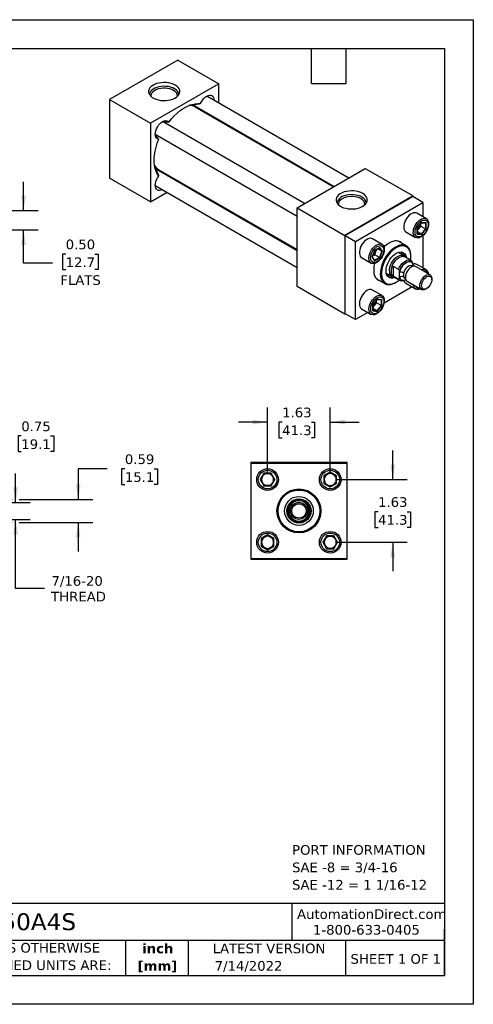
# Model space of a CAD drawing. Header units: inches. Extents: x 0 to 33, y 0 to 25.5.
# Tile 3 of 3: x 21.2 to 33, y 0 to 25.5. Entities that reach past the tile are written whole.
import ezdxf

# ---------------------------------------------------------------- set-up
doc = ezdxf.new("R2010")
doc.units = ezdxf.units.IN
doc.header["$LTSCALE"] = 3
doc.header["$MEASUREMENT"] = 0
doc.linetypes.add('SLD-Solid', pattern=[0])
doc.layers.add('DIMENSIONS', color=140, linetype='SLD-Solid', lineweight=25)
doc.layers.add('TEXT', color=140, linetype='SLD-Solid', lineweight=25)
doc.styles.add('SLDTEXTSTYLE0', font='VERDANA.TTF')
doc.styles.add('SLDTEXTSTYLE1', font='VERDANAB.TTF')
doc.dimstyles.new('SLDDIMSTYLE2', dxfattribs={"dimtxt": 0.254883, "dimasz": 0.39, "dimexe": 0, "dimexo": 0.0625, "dimgap": 0.063721, "dimtad": 0, "dimtih": 1, "dimtoh": 1, "dimrnd": 1e-09, "dimdsep": 46, "dimtxsty": 'SLDTEXTSTYLE0', "dimsah": 1, "dimcen": 0.09, "dimadec": 0, "dimazin": 2, "dimtfac": 1, "dimtmove": 0, "dimatfit": 0, "dimfxl": 0, "dimfrac": 2, "dimtolj": 1, "dimtzin": 12, "dimarcsym": 0})
doc.dimstyles.new('SLDDIMSTYLE3', dxfattribs={"dimtxt": 0.254883, "dimasz": 0.39, "dimexe": 0, "dimexo": 0.0625, "dimgap": 0.063721, "dimtad": 0, "dimtih": 1, "dimtoh": 1, "dimrnd": 1e-09, "dimzin": 12, "dimdsep": 46, "dimtxsty": 'SLDTEXTSTYLE0', "dimsah": 1, "dimcen": 0.09, "dimadec": 0, "dimazin": 3, "dimtfac": 1, "dimtmove": 0, "dimatfit": 0, "dimfxl": 0, "dimfrac": 2, "dimtolj": 1, "dimtzin": 12, "dimarcsym": 0})
doc.dimstyles.new('SLDDIMSTYLE5', dxfattribs={"dimtxt": 0.254883, "dimasz": 0.39, "dimexe": 0, "dimexo": 0.0625, "dimgap": 0.063721, "dimtad": 0, "dimtih": 1, "dimtoh": 1, "dimrnd": 1e-09, "dimzin": 0, "dimdsep": 46, "dimtxsty": 'SLDTEXTSTYLE0', "dimsah": 1, "dimcen": 0.09, "dimadec": 0, "dimazin": 0, "dimtfac": 1, "dimtmove": 0, "dimatfit": 0, "dimfxl": 0, "dimfrac": 2, "dimtolj": 1, "dimtzin": 12, "dimarcsym": 0})

# ---------------------------------------------------------------- blocks, each defined once
blk = doc.blocks.new('SW_NOTE_0')
at = {"layer": 'TEXT', "color": 0, "char_height": 0.25, "attachment_point": 1, "style": 'SLDTEXTSTYLE0'}
for s, insert in [('PORT INFORMATION', (0, 0.318)), ('SAE -8 = 3/4-16', (0, -0.134)), ('SAE -12 = 1 1/16-12', (0, -0.585))]:
    blk.add_mtext(s, dxfattribs=dict(at, insert=insert))
blk = doc.blocks.new('SW_NOTE_0_1')
at = {"layer": 'TEXT', "color": 0, "char_height": 0.25, "attachment_point": 2, "style": 'SLDTEXTSTYLE1'}
for s, insert in [('inch', (0.375, 0.318)), ('[mm]', (0.367, -0.134))]:
    blk.add_mtext(s, dxfattribs=dict(at, insert=insert))
blk = doc.blocks.new('SW_NOTE_0_2')
at = {"layer": 'TEXT', "color": 0, "char_height": 0.25, "attachment_point": 1, "style": 'SLDTEXTSTYLE0'}
for s, insert in [('UNLESS OTHERWISE ', (0, 0.318)), ('SPECIFIED UNITS ARE:', (0, -0.134))]:
    blk.add_mtext(s, dxfattribs=dict(at, insert=insert))
blk = doc.blocks.new('_D_2')
at = {"layer": 'DIMENSIONS'}
for p, q in [((19.407, 13.193), (19.407, 15.094)), ((20.157, 13.115), (20.157, 15.094)), ((19.407, 14.719), (18.657, 14.719)), ((20.157, 14.719), (20.934, 14.719)), ((21.279, 14.719), (21.194, 14.719)), ((21.194, 14.719), (21.194, 14.314)), ((22.037, 14.719), (22.122, 14.719)), ((22.122, 14.719), (22.122, 14.314)), ((21.194, 14.314), (21.279, 14.314)), ((22.122, 14.314), (22.037, 14.314))]:
    blk.add_line(p, q, dxfattribs=at)
for points in [[(19.407, 14.719), (19.017, 14.779), (19.017, 14.659)], [(20.157, 14.719), (20.547, 14.659), (20.547, 14.779)]]:
    blk.add_solid(points, dxfattribs=at)
at = {"layer": 'DIMENSIONS', "char_height": 0.25, "attachment_point": 1, "style": 'SLDTEXTSTYLE0'}
for s, insert in [('0.75', (21.279, 15.094)), ('19.1', (21.279, 14.632))]:
    blk.add_mtext(s, dxfattribs=dict(at, insert=insert))
blk = doc.blocks.new('_D_3')
at = {"layer": 'DIMENSIONS'}
for p, q in [((21.131, 12.996), (21.131, 13.746)), ((20.275, 12.996), (21.506, 12.996)), ((20.275, 12.559), (21.506, 12.559)), ((21.131, 10.773), (21.131, 12.559)), ((21.881, 10.773), (21.131, 10.773))]:
    blk.add_line(p, q, dxfattribs=at)
for points in [[(21.131, 12.996), (21.191, 13.386), (21.071, 13.386)], [(21.131, 12.559), (21.071, 12.169), (21.191, 12.169)]]:
    blk.add_solid(points, dxfattribs=at)
at = {"layer": 'DIMENSIONS', "char_height": 0.25, "attachment_point": 1, "style": 'SLDTEXTSTYLE0'}
for s, insert in [('7/16-20', (22.062, 11.09)), ('THREAD', (22.052, 10.685))]:
    blk.add_mtext(s, dxfattribs=dict(at, insert=insert))
blk = doc.blocks.new('_D_4')
at = {"layer": 'DIMENSIONS'}
for p, q in [((23.505, 13.868), (22.755, 13.868)), ((22.755, 13.868), (22.755, 13.074)), ((23.965, 13.868), (23.879, 13.868)), ((23.879, 13.868), (23.879, 13.463)), ((24.722, 13.868), (24.808, 13.868)), ((24.808, 13.868), (24.808, 13.463)), ((23.879, 13.463), (23.965, 13.463)), ((24.808, 13.463), (24.722, 13.463)), ((19.525, 13.074), (21.041, 13.074)), ((21.221, 13.074), (23.13, 13.074)), ((19.525, 12.481), (21.041, 12.481)), ((21.221, 12.481), (23.13, 12.481)), ((22.755, 12.481), (22.755, 11.731))]:
    blk.add_line(p, q, dxfattribs=at)
for points in [[(22.755, 13.074), (22.815, 13.464), (22.695, 13.464)], [(22.755, 12.481), (22.695, 12.091), (22.815, 12.091)]]:
    blk.add_solid(points, dxfattribs=at)
at = {"layer": 'DIMENSIONS', "char_height": 0.25, "attachment_point": 1, "style": 'SLDTEXTSTYLE0'}
for s, insert in [('0.59', (23.965, 14.243)), ('15.1', (23.965, 13.781))]:
    blk.add_mtext(s, dxfattribs=dict(at, insert=insert))
blk = doc.blocks.new('_D_6')
at = {"layer": 'DIMENSIONS'}
for p, q in [((27.665, 13.74), (27.665, 15.453)), ((29.29, 13.74), (29.29, 15.453)), ((27.665, 15.078), (26.915, 15.078)), ((28.043, 15.078), (27.957, 15.078)), ((27.957, 15.078), (27.957, 14.673)), ((28.8, 15.078), (28.886, 15.078)), ((28.886, 15.078), (28.886, 14.673)), ((29.29, 15.078), (30.04, 15.078)), ((27.957, 14.673), (28.043, 14.673)), ((28.886, 14.673), (28.8, 14.673))]:
    blk.add_line(p, q, dxfattribs=at)
for points in [[(27.665, 15.078), (27.275, 15.138), (27.275, 15.018)], [(29.29, 15.078), (29.68, 15.018), (29.68, 15.138)]]:
    blk.add_solid(points, dxfattribs=at)
at = {"layer": 'DIMENSIONS', "char_height": 0.25, "attachment_point": 1, "style": 'SLDTEXTSTYLE0'}
for s, insert in [('1.63', (28.043, 15.453)), ('41.3', (28.043, 14.991))]:
    blk.add_mtext(s, dxfattribs=dict(at, insert=insert))
blk = doc.blocks.new('_D_7')
at = {"layer": 'DIMENSIONS'}
for p, q in [((30.909, 13.59), (30.909, 14.34)), ((29.44, 13.59), (31.284, 13.59)), ((30.53, 12.758), (30.445, 12.758)), ((30.445, 12.758), (30.445, 12.353)), ((31.288, 12.758), (31.373, 12.758)), ((31.373, 12.758), (31.373, 12.353)), ((30.445, 12.353), (30.53, 12.353)), ((31.373, 12.353), (31.288, 12.353)), ((29.44, 11.965), (31.284, 11.965)), ((30.909, 11.965), (30.909, 11.215))]:
    blk.add_line(p, q, dxfattribs=at)
for points in [[(30.909, 13.59), (30.969, 13.98), (30.849, 13.98)], [(30.909, 11.965), (30.849, 11.575), (30.969, 11.575)]]:
    blk.add_solid(points, dxfattribs=at)
at = {"layer": 'DIMENSIONS', "char_height": 0.25, "attachment_point": 1, "style": 'SLDTEXTSTYLE0'}
for s, insert in [('1.63', (30.53, 13.133)), ('41.3', (30.53, 12.671))]:
    blk.add_mtext(s, dxfattribs=dict(at, insert=insert))
blk = doc.blocks.new('_D_14')
at = {"layer": 'DIMENSIONS'}
for p, q in [((21.338, 20.555), (21.338, 21.305)), ((19.557, 20.555), (21.713, 20.555)), ((19.557, 20.055), (21.713, 20.055)), ((21.338, 19.193), (21.338, 20.055)), ((22.43, 19.432), (22.345, 19.432)), ((22.345, 19.432), (22.345, 19.027)), ((23.188, 19.432), (23.273, 19.432)), ((23.273, 19.432), (23.273, 19.027)), ((22.088, 19.193), (21.338, 19.193)), ((22.345, 19.027), (22.43, 19.027)), ((23.273, 19.027), (23.188, 19.027))]:
    blk.add_line(p, q, dxfattribs=at)
for points in [[(21.338, 20.555), (21.398, 20.945), (21.278, 20.945)], [(21.338, 20.055), (21.278, 19.665), (21.398, 19.665)]]:
    blk.add_solid(points, dxfattribs=at)
at = {"layer": 'DIMENSIONS', "char_height": 0.25, "attachment_point": 1, "style": 'SLDTEXTSTYLE0'}
for s, insert in [('0.50', (22.43, 19.806)), ('12.7', (22.43, 19.344)), ('FLATS', (22.29, 18.882))]:
    blk.add_mtext(s, dxfattribs=dict(at, insert=insert))

msp = doc.modelspace()

# ---------------------------------------------------------------- linework, layer by layer
at = {"color": 7, "linetype": 'SLD-Solid'}
for p, q in [((0, 25.5), (33, 25.5)), ((33, 25.5), (33, 0)), ((33, 0), (0, 0))]:
    msp.add_line(p, q, dxfattribs=at)
for p, q in [((25.338, 24.455), (23.57, 23.435)), ((25.338, 24.455), (26.399, 23.843)), ((26.399, 23.843), (24.631, 22.823)), ((26.399, 23.345), (26.399, 23.843)), ((29.768, 21.4), (26.089, 23.524)), ((23.57, 23.435), (23.57, 21.393)), ((23.57, 23.435), (24.631, 22.823)), ((25.704, 23.288), (25.668, 23.295)), ((25.707, 23.271), (25.704, 23.288)), ((25.783, 23.267), (29.393, 21.184)), ((29.369, 21.17), (25.785, 23.239)), ((25.873, 23.188), (25.868, 23.194)), ((24.631, 22.823), (24.631, 20.781)), ((28.619, 20.737), (24.94, 22.861)), ((26.399, 22.884), (26.399, 22.912)), ((24.753, 22.536), (28.431, 20.412)), ((24.74, 21.688), (24.764, 21.66)), ((24.764, 21.66), (24.781, 21.666)), ((28.431, 19.518), (24.822, 21.602)), ((24.847, 21.615), (28.431, 19.546)), ((24.928, 21.566), (24.936, 21.564)), ((24.96, 21.522), (24.928, 21.566)), ((28.431, 20.629), (30.199, 21.649)), ((30.199, 21.649), (31.437, 20.935)), ((24.631, 20.781), (23.57, 21.393)), ((24.753, 21.209), (28.431, 19.085)), ((25.437, 21.247), (25.461, 21.26)), ((24.631, 20.781), (25.062, 21.03)), ((31.437, 20.935), (29.669, 19.914)), ((29.676, 19.91), (31.43, 20.922)), ((31.695, 20.769), (31.43, 20.922)), ((31.437, 20.918), (31.437, 20.935)), ((29.941, 19.757), (31.695, 20.769)), ((31.695, 20.769), (31.695, 20.396)), ((28.431, 20.629), (29.669, 19.914)), ((28.431, 18.587), (28.431, 20.629)), ((31.782, 20.345), (31.533, 20.489)), ((31.658, 20.249), (31.54, 20.103)), ((31.543, 20.104), (31.656, 20.245)), ((31.584, 20.088), (31.639, 20.157)), ((31.639, 20.157), (31.639, 20.224)), ((31.639, 20.157), (31.761, 20.087)), ((31.655, 20.243), (31.764, 20.233)), ((31.775, 20.239), (31.658, 20.249)), ((31.761, 20.234), (31.761, 20.087)), ((31.775, 20.082), (31.775, 20.239)), ((29.669, 19.914), (29.669, 17.873)), ((29.676, 17.885), (29.676, 19.91)), ((29.676, 19.91), (29.941, 19.757)), ((31.252, 20.002), (31.501, 19.859)), ((31.54, 20.103), (31.54, 19.946)), ((31.54, 19.946), (31.658, 19.936)), ((31.543, 19.954), (31.543, 20.104)), ((31.543, 20.037), (31.584, 20.088)), ((31.651, 19.949), (31.543, 20.012)), ((31.651, 19.949), (31.543, 19.959)), ((31.761, 20.087), (31.651, 19.949)), ((31.658, 19.936), (31.775, 20.082)), ((31.695, 19.912), (31.695, 19.069)), ((29.941, 17.732), (29.941, 19.757)), ((30.633, 19.682), (30.384, 19.826)), ((31.266, 19.641), (31.051, 19.765)), ((30.441, 19.526), (30.373, 19.351)), ((30.376, 19.355), (30.442, 19.523)), ((30.386, 19.38), (30.444, 19.413)), ((30.576, 19.604), (30.441, 19.526)), ((30.442, 19.523), (30.571, 19.598)), ((30.444, 19.413), (30.476, 19.495)), ((30.565, 19.343), (30.444, 19.413)), ((30.476, 19.495), (30.499, 19.556)), ((30.629, 19.507), (30.521, 19.569)), ((30.629, 19.507), (30.565, 19.343)), ((30.567, 19.595), (30.629, 19.507)), ((30.644, 19.508), (30.576, 19.604)), ((30.576, 19.333), (30.644, 19.508)), ((31.201, 19.39), (31.054, 19.475)), ((31.383, 19.367), (31.383, 19.383)), ((30.103, 19.339), (30.352, 19.195)), ((30.373, 19.351), (30.441, 19.254)), ((30.44, 19.267), (30.377, 19.356)), ((30.565, 19.343), (30.438, 19.269)), ((30.441, 19.254), (30.576, 19.333)), ((31.386, 19.265), (31.224, 19.358)), ((31.244, 19.347), (31.236, 19.358)), ((31.437, 19.17), (31.437, 19.165)), ((31.437, 19.165), (31.437, 19.115)), ((31.782, 19.019), (31.533, 19.162)), ((30.742, 18.934), (30.889, 18.849)), ((30.812, 18.875), (30.775, 18.857)), ((30.827, 18.884), (30.812, 18.875)), ((30.877, 18.91), (30.877, 19.063)), ((30.921, 19.117), (31.061, 19.036)), ((30.921, 19.117), (30.921, 18.857)), ((31.083, 18.961), (31.083, 18.966)), ((31.083, 18.825), (31.083, 18.961)), ((31.425, 19.112), (31.408, 19.122)), ((31.878, 18.891), (31.502, 19.108)), ((30.489, 18.791), (30.705, 18.667)), ((31.061, 18.776), (30.921, 18.857)), ((30.928, 18.845), (31.09, 18.751)), ((30.934, 18.835), (30.947, 18.834)), ((30.986, 18.695), (31, 18.703)), ((31.083, 18.821), (31.083, 18.825)), ((31.225, 18.804), (31.242, 18.794)), ((31.238, 18.766), (31.248, 18.772)), ((31.252, 18.676), (31.501, 18.532)), ((31.284, 18.729), (31.659, 18.513)), ((31.923, 18.766), (31.923, 18.791)), ((29.669, 17.873), (28.431, 18.587)), ((30.633, 18.355), (30.384, 18.499)), ((31.414, 18.582), (30.684, 18.161)), ((31.768, 18.523), (31.79, 18.536)), ((30.509, 18.259), (30.391, 18.113)), ((30.391, 18.113), (30.391, 17.956)), ((30.394, 18.113), (30.507, 18.254)), ((30.394, 17.964), (30.394, 18.114)), ((30.435, 18.098), (30.49, 18.167)), ((30.49, 18.167), (30.49, 18.233)), ((30.612, 18.097), (30.49, 18.167)), ((30.506, 18.253), (30.615, 18.243)), ((30.626, 18.249), (30.509, 18.259)), ((30.612, 18.243), (30.612, 18.097)), ((30.626, 18.092), (30.626, 18.249)), ((29.669, 17.873), (29.683, 17.881)), ((29.941, 17.732), (29.676, 17.885)), ((30.265, 17.919), (29.941, 17.732)), ((30.103, 18.012), (30.352, 17.869)), ((30.391, 17.956), (30.509, 17.946)), ((30.394, 18.047), (30.435, 18.098)), ((30.501, 17.959), (30.394, 18.021)), ((30.501, 17.959), (30.394, 17.969)), ((30.612, 18.097), (30.501, 17.959)), ((30.509, 17.946), (30.626, 18.092)), ((27.228, 14.028), (27.228, 11.528)), ((29.728, 14.028), (27.228, 14.028)), ((29.728, 11.528), (29.728, 14.028)), ((27.238, 11.538), (27.238, 14.018)), ((27.238, 14.018), (29.718, 14.018)), ((29.29, 13.782), (29.124, 13.686)), ((29.134, 13.68), (29.29, 13.771)), ((29.456, 13.686), (29.29, 13.782)), ((29.29, 13.771), (29.29, 13.782)), ((29.29, 13.771), (29.446, 13.68)), ((29.718, 14.018), (29.718, 11.538)), ((27.569, 13.756), (27.473, 13.59)), ((27.485, 13.59), (27.473, 13.59)), ((27.473, 13.59), (27.569, 13.424)), ((27.485, 13.59), (27.575, 13.746)), ((27.575, 13.434), (27.485, 13.59)), ((27.575, 13.746), (27.569, 13.756)), ((27.761, 13.756), (27.569, 13.756)), ((27.575, 13.746), (27.755, 13.746)), ((27.761, 13.756), (27.755, 13.746)), ((27.755, 13.746), (27.846, 13.59)), ((27.846, 13.59), (27.755, 13.434)), ((27.857, 13.59), (27.761, 13.756)), ((27.761, 13.424), (27.857, 13.59)), ((27.846, 13.59), (27.857, 13.59)), ((29.134, 13.68), (29.124, 13.686)), ((29.124, 13.686), (29.124, 13.494)), ((29.134, 13.5), (29.134, 13.68)), ((29.446, 13.68), (29.456, 13.686)), ((29.446, 13.68), (29.446, 13.5)), ((29.456, 13.494), (29.456, 13.686)), ((27.575, 13.434), (27.569, 13.424)), ((27.569, 13.424), (27.761, 13.424)), ((27.755, 13.434), (27.575, 13.434)), ((27.755, 13.434), (27.761, 13.424)), ((29.134, 13.5), (29.124, 13.494)), ((29.124, 13.494), (29.29, 13.398)), ((29.29, 13.41), (29.134, 13.5)), ((29.446, 13.5), (29.29, 13.41)), ((29.29, 13.398), (29.456, 13.494)), ((29.29, 13.41), (29.29, 13.398)), ((29.456, 13.494), (29.446, 13.5)), ((28.196, 12.684), (28.196, 12.872)), ((28.228, 12.861), (28.228, 12.866)), ((28.228, 12.694), (28.228, 12.861)), ((28.228, 12.861), (28.27, 12.847)), ((28.685, 12.847), (28.728, 12.861)), ((28.728, 12.866), (28.728, 12.861)), ((28.728, 12.861), (28.728, 12.694)), ((28.759, 12.872), (28.759, 12.684)), ((28.27, 12.709), (28.228, 12.694)), ((28.228, 12.689), (28.228, 12.694)), ((28.728, 12.694), (28.685, 12.709)), ((28.728, 12.694), (28.728, 12.689)), ((27.665, 12.157), (27.499, 12.061)), ((27.499, 12.061), (27.499, 11.869)), ((27.499, 12.061), (27.509, 12.055)), ((27.509, 12.055), (27.665, 12.146)), ((27.509, 11.875), (27.509, 12.055)), ((27.665, 12.146), (27.665, 12.157)), ((27.831, 12.061), (27.665, 12.157)), ((27.665, 12.146), (27.821, 12.055)), ((27.821, 12.055), (27.831, 12.061)), ((27.821, 12.055), (27.821, 11.875)), ((27.831, 11.869), (27.831, 12.061)), ((29.194, 12.131), (29.098, 11.965)), ((29.11, 11.965), (29.2, 12.121)), ((29.2, 12.121), (29.194, 12.131)), ((29.386, 12.131), (29.194, 12.131)), ((29.2, 12.121), (29.38, 12.121)), ((29.38, 12.121), (29.386, 12.131)), ((29.38, 12.121), (29.471, 11.965)), ((29.482, 11.965), (29.386, 12.131)), ((27.509, 11.875), (27.499, 11.869)), ((27.499, 11.869), (27.665, 11.773)), ((27.665, 11.785), (27.509, 11.875)), ((27.821, 11.875), (27.665, 11.785)), ((27.665, 11.773), (27.831, 11.869)), ((27.665, 11.785), (27.665, 11.773)), ((27.821, 11.875), (27.831, 11.869)), ((29.098, 11.965), (29.194, 11.799)), ((29.11, 11.965), (29.098, 11.965)), ((29.2, 11.809), (29.11, 11.965)), ((29.194, 11.799), (29.2, 11.809)), ((29.194, 11.799), (29.386, 11.799)), ((29.38, 11.809), (29.2, 11.809)), ((29.471, 11.965), (29.38, 11.809)), ((29.38, 11.809), (29.386, 11.799)), ((29.386, 11.799), (29.482, 11.965)), ((29.471, 11.965), (29.482, 11.965)), ((27.228, 11.528), (29.728, 11.528)), ((29.718, 11.538), (27.238, 11.538))]:
    msp.add_line(p, q)
at = {"flags": 128}
for points in [[(25.271, 23.804), (25.221, 23.829), (25.166, 23.848), (25.105, 23.862), (25.041, 23.871), (24.976, 23.873), (24.911, 23.869), (24.848, 23.859), (24.789, 23.844), (24.734, 23.823), (24.686, 23.798), (24.646, 23.768), (24.615, 23.735), (24.593, 23.7), (24.581, 23.662), (24.58, 23.625), (24.589, 23.587), (24.608, 23.552), (24.637, 23.518), (24.676, 23.487), (24.722, 23.461), (24.775, 23.439), (24.833, 23.422), (24.895, 23.411), (24.96, 23.405), (25.025, 23.406), (25.089, 23.413), (25.151, 23.425), (25.208, 23.444), (25.259, 23.467), (25.304, 23.495), (25.34, 23.526), (25.366, 23.56), (25.383, 23.597), (25.39, 23.634), (25.386, 23.672), (25.372, 23.709), (25.347, 23.744), (25.313, 23.776), (25.271, 23.804)], [(25.252, 23.712), (25.204, 23.735), (25.151, 23.754), (25.092, 23.767), (25.031, 23.774), (24.969, 23.776), (24.907, 23.771), (24.847, 23.761), (24.791, 23.745), (24.74, 23.724), (24.695, 23.699), (24.659, 23.669), (24.632, 23.637), (24.614, 23.602), (24.606, 23.566), (24.606, 23.555)], [(25.228, 23.669), (25.182, 23.691), (25.13, 23.709), (25.073, 23.72), (25.014, 23.726), (24.954, 23.726), (24.895, 23.72), (24.839, 23.709), (24.787, 23.691), (24.741, 23.669), (24.703, 23.643), (24.673, 23.613), (24.652, 23.58), (24.642, 23.546), (24.642, 23.514)], [(25.929, 23.327), (25.952, 23.375), (25.98, 23.42), (26.013, 23.461), (26.048, 23.495), (26.086, 23.522), (26.123, 23.54), (26.159, 23.549), (26.193, 23.548), (26.222, 23.537), (26.246, 23.517), (26.263, 23.489), (26.274, 23.453), (26.277, 23.415)], [(25.101, 22.849), (25.17, 22.933), (25.243, 23.011), (25.319, 23.082), (25.396, 23.145), (25.475, 23.2), (25.554, 23.245), (25.633, 23.282), (25.711, 23.308), (25.787, 23.325), (25.859, 23.331), (25.929, 23.327)], [(25.714, 23.269), (25.712, 23.274), (25.708, 23.288)], [(25.862, 23.222), (25.834, 23.211), (25.833, 23.211)], [(26.279, 22.981), (26.279, 22.98), (26.287, 22.949)], [(24.843, 22.402), (24.813, 22.411), (24.788, 22.429), (24.769, 22.456), (24.757, 22.491), (24.753, 22.531), (24.756, 22.577), (24.766, 22.624), (24.784, 22.673), (24.807, 22.721), (24.837, 22.765), (24.87, 22.804), (24.906, 22.837), (24.944, 22.863), (24.981, 22.879), (25.017, 22.886), (25.05, 22.883), (25.078, 22.871), (25.101, 22.849)], [(24.843, 21.446), (24.805, 21.504), (24.774, 21.57), (24.75, 21.644), (24.734, 21.725), (24.726, 21.811), (24.726, 21.903), (24.734, 21.998), (24.75, 22.097), (24.774, 22.198), (24.805, 22.3), (24.843, 22.402)], [(24.94, 21.1), (24.906, 21.084), (24.87, 21.075), (24.837, 21.076), (24.807, 21.087), (24.784, 21.107), (24.766, 21.135), (24.756, 21.171), (24.753, 21.213), (24.757, 21.259), (24.769, 21.307), (24.788, 21.355), (24.813, 21.402), (24.843, 21.446)], [(24.767, 21.657), (24.772, 21.658), (24.786, 21.661)], [(24.781, 21.61), (24.807, 21.608), (24.822, 21.602)], [(24.896, 21.587), (24.9, 21.559), (24.901, 21.556)], [(25.349, 21.325), (25.319, 21.316), (25.318, 21.316)], [(30.132, 20.998), (30.083, 21.023), (30.027, 21.042), (29.966, 21.056), (29.903, 21.064), (29.837, 21.067), (29.773, 21.063), (29.709, 21.053), (29.65, 21.038), (29.596, 21.017), (29.548, 20.991), (29.507, 20.962), (29.476, 20.929), (29.454, 20.893), (29.442, 20.856), (29.441, 20.818), (29.45, 20.781), (29.469, 20.745), (29.499, 20.712), (29.537, 20.681), (29.583, 20.654), (29.636, 20.632), (29.694, 20.615), (29.757, 20.604), (29.821, 20.599), (29.886, 20.6), (29.951, 20.606), (30.012, 20.619), (30.069, 20.637), (30.121, 20.661), (30.165, 20.688), (30.201, 20.72), (30.228, 20.754), (30.244, 20.79), (30.251, 20.828), (30.247, 20.866), (30.233, 20.902), (30.208, 20.937), (30.175, 20.969), (30.132, 20.998)], [(30.113, 20.906), (30.066, 20.929), (30.012, 20.947), (29.954, 20.96), (29.892, 20.968), (29.83, 20.969), (29.768, 20.965), (29.708, 20.955), (29.652, 20.939), (29.601, 20.918), (29.557, 20.892), (29.52, 20.863), (29.493, 20.83), (29.475, 20.796), (29.467, 20.76), (29.467, 20.749)], [(30.089, 20.863), (30.043, 20.885), (29.991, 20.902), (29.935, 20.914), (29.876, 20.92), (29.816, 20.92), (29.757, 20.914), (29.7, 20.902), (29.648, 20.885), (29.603, 20.863), (29.564, 20.836), (29.534, 20.806), (29.514, 20.774), (29.503, 20.74), (29.503, 20.708)], [(31.533, 20.489), (31.515, 20.497), (31.483, 20.502), (31.448, 20.498), (31.411, 20.485), (31.374, 20.463), (31.336, 20.434), (31.301, 20.397), (31.27, 20.355), (31.242, 20.309), (31.22, 20.261), (31.205, 20.212), (31.196, 20.165), (31.194, 20.12), (31.199, 20.08), (31.212, 20.046), (31.231, 20.019), (31.252, 20.002)], [(31.641, 19.873), (31.604, 19.855), (31.567, 19.846), (31.534, 19.847), (31.504, 19.857), (31.479, 19.876), (31.461, 19.902), (31.448, 19.937), (31.443, 19.977), (31.445, 20.021), (31.453, 20.069), (31.469, 20.117), (31.491, 20.166), (31.518, 20.212), (31.55, 20.253), (31.585, 20.29), (31.622, 20.32), (31.66, 20.341), (31.697, 20.355), (31.732, 20.359), (31.764, 20.353), (31.791, 20.339), (31.813, 20.316), (31.829, 20.286), (31.838, 20.248), (31.84, 20.206), (31.834, 20.159), (31.822, 20.111), (31.803, 20.062), (31.778, 20.015), (31.749, 19.971), (31.715, 19.932), (31.679, 19.899), (31.641, 19.873)], [(31.658, 20.289), (31.693, 20.306), (31.727, 20.312), (31.758, 20.31), (31.784, 20.297), (31.805, 20.276), (31.82, 20.247), (31.827, 20.211), (31.827, 20.17), (31.82, 20.125), (31.805, 20.079), (31.784, 20.034), (31.758, 19.991), (31.727, 19.953), (31.693, 19.921), (31.658, 19.896), (31.622, 19.88), (31.588, 19.873), (31.557, 19.876), (31.531, 19.888), (31.51, 19.909), (31.496, 19.938), (31.488, 19.974), (31.488, 20.015), (31.496, 20.06), (31.51, 20.106), (31.531, 20.151), (31.557, 20.194), (31.588, 20.232), (31.622, 20.265), (31.658, 20.289)], [(30.384, 19.826), (30.359, 19.836), (30.326, 19.839), (30.29, 19.832), (30.253, 19.817), (30.215, 19.793), (30.178, 19.762), (30.144, 19.724), (30.113, 19.681), (30.087, 19.634), (30.067, 19.586), (30.053, 19.537), (30.046, 19.49), (30.046, 19.446), (30.053, 19.408), (30.067, 19.375), (30.087, 19.35), (30.103, 19.339)], [(30.691, 19.553), (30.687, 19.508), (30.677, 19.46), (30.659, 19.411), (30.636, 19.363), (30.607, 19.318), (30.575, 19.278), (30.539, 19.243), (30.502, 19.215), (30.464, 19.195), (30.427, 19.184), (30.393, 19.183), (30.362, 19.19), (30.336, 19.207), (30.316, 19.232), (30.302, 19.264), (30.294, 19.303), (30.294, 19.346), (30.302, 19.393), (30.316, 19.442), (30.336, 19.49), (30.362, 19.537), (30.393, 19.58), (30.427, 19.618), (30.464, 19.65), (30.502, 19.673), (30.539, 19.689), (30.575, 19.695), (30.607, 19.692), (30.636, 19.68), (30.659, 19.659), (30.677, 19.631), (30.687, 19.595), (30.691, 19.553)], [(30.338, 19.331), (30.342, 19.374), (30.353, 19.42), (30.371, 19.465), (30.395, 19.51), (30.423, 19.551), (30.456, 19.586), (30.491, 19.615), (30.526, 19.635), (30.561, 19.647), (30.594, 19.649), (30.623, 19.641), (30.646, 19.625), (30.664, 19.599), (30.675, 19.566), (30.679, 19.528), (30.675, 19.485), (30.664, 19.439), (30.646, 19.393), (30.623, 19.349), (30.594, 19.308), (30.561, 19.273), (30.526, 19.244), (30.491, 19.223), (30.456, 19.212), (30.423, 19.21), (30.395, 19.217), (30.371, 19.234), (30.353, 19.259), (30.342, 19.292), (30.338, 19.331)], [(31.146, 19.71), (31.134, 19.722), (31.098, 19.747), (31.057, 19.763), (31.012, 19.771), (30.963, 19.769), (30.911, 19.757), (30.858, 19.737), (30.804, 19.708), (30.751, 19.671), (30.698, 19.626), (30.683, 19.612)], [(31.383, 19.383), (31.381, 19.428), (31.372, 19.483), (31.356, 19.533), (31.334, 19.576), (31.305, 19.611), (31.271, 19.638), (31.232, 19.656), (31.188, 19.666), (31.141, 19.666), (31.09, 19.657), (31.038, 19.639), (30.985, 19.613)], [(31.375, 19.272), (31.375, 19.272), (31.382, 19.336), (31.382, 19.397), (31.375, 19.452), (31.361, 19.502), (31.34, 19.546), (31.313, 19.582), (31.28, 19.61), (31.241, 19.629), (31.199, 19.639), (31.152, 19.64), (31.103, 19.632), (31.052, 19.614), (31, 19.588)], [(30.985, 19.613), (30.933, 19.578), (30.88, 19.536), (30.83, 19.487), (30.783, 19.432), (30.739, 19.372), (30.7, 19.308), (30.666, 19.241), (30.637, 19.173), (30.615, 19.105), (30.599, 19.037), (30.59, 18.972), (30.588, 18.909), (30.594, 18.851), (30.606, 18.799), (30.625, 18.753), (30.651, 18.714), (30.682, 18.682), (30.719, 18.66), (30.761, 18.646), (30.806, 18.641), (30.855, 18.645), (30.906, 18.659), (30.959, 18.681), (30.986, 18.695)], [(31, 19.588), (30.947, 19.554), (30.896, 19.512), (30.847, 19.464), (30.8, 19.409), (30.758, 19.349), (30.72, 19.286), (30.687, 19.22), (30.659, 19.153), (30.638, 19.085), (30.624, 19.019), (30.617, 18.955), (30.617, 18.895), (30.624, 18.839), (30.638, 18.789), (30.659, 18.746), (30.687, 18.71), (30.72, 18.682), (30.758, 18.663), (30.8, 18.653), (30.847, 18.652), (30.896, 18.66), (30.947, 18.677), (31, 18.703), (31.052, 18.737), (31.078, 18.758)], [(30.964, 18.824), (30.956, 18.821), (30.914, 18.809), (30.874, 18.806), (30.838, 18.812), (30.806, 18.828), (30.779, 18.852), (30.758, 18.884), (30.744, 18.924), (30.737, 18.969), (30.737, 19.019), (30.744, 19.073), (30.758, 19.129), (30.779, 19.185), (30.806, 19.24), (30.838, 19.292), (30.874, 19.341), (30.914, 19.384), (30.956, 19.421), (31, 19.45), (31.043, 19.471), (31.085, 19.483), (31.125, 19.486), (31.161, 19.479), (31.193, 19.464), (31.22, 19.439), (31.241, 19.407), (31.255, 19.368), (31.261, 19.337)], [(30.824, 18.992), (30.828, 19.04), (30.838, 19.09), (30.855, 19.141), (30.879, 19.191), (30.907, 19.239), (30.94, 19.284), (30.977, 19.323), (31.015, 19.355), (31.055, 19.38), (31.094, 19.397), (31.132, 19.404), (31.167, 19.403), (31.198, 19.392), (31.224, 19.373), (31.236, 19.358)], [(31.138, 19.484), (31.139, 19.471), (31.14, 19.426)], [(30.438, 19.187), (30.437, 19.184), (30.423, 19.115), (30.416, 19.05), (30.416, 18.987), (30.423, 18.93), (30.437, 18.878), (30.458, 18.833), (30.486, 18.795), (30.519, 18.766), (30.558, 18.745), (30.585, 18.736)], [(30.877, 19.063), (30.894, 19.115), (30.917, 19.167), (30.946, 19.216), (30.979, 19.26), (31.017, 19.299), (31.056, 19.331), (31.096, 19.354), (31.136, 19.368), (31.173, 19.372), (31.207, 19.366), (31.224, 19.358)], [(31.061, 19.036), (31.087, 19.089), (31.119, 19.139), (31.156, 19.184), (31.196, 19.221), (31.238, 19.25), (31.28, 19.27), (31.32, 19.278), (31.357, 19.276), (31.389, 19.263), (31.415, 19.24)], [(31.083, 18.966), (31.1, 19.015), (31.123, 19.064), (31.152, 19.11), (31.185, 19.151), (31.222, 19.185), (31.26, 19.212), (31.298, 19.23), (31.335, 19.237), (31.368, 19.235), (31.397, 19.222), (31.42, 19.2), (31.437, 19.17)], [(31.409, 19.121), (31.405, 19.123), (31.379, 19.13), (31.349, 19.126), (31.317, 19.113), (31.284, 19.089), (31.254, 19.058), (31.228, 19.021), (31.207, 18.981), (31.193, 18.939)], [(31.502, 19.108), (31.48, 19.117), (31.45, 19.118), (31.418, 19.109), (31.385, 19.092), (31.352, 19.067), (31.32, 19.035), (31.293, 18.997), (31.27, 18.956), (31.253, 18.913), (31.242, 18.87), (31.238, 18.829)], [(31.614, 18.613), (31.617, 18.653), (31.628, 18.696), (31.645, 18.739), (31.668, 18.78), (31.696, 18.818), (31.727, 18.85), (31.76, 18.876), (31.793, 18.893), (31.825, 18.901), (31.855, 18.9), (31.881, 18.89), (31.901, 18.871), (31.915, 18.844), (31.922, 18.81), (31.923, 18.791)], [(31.193, 18.844), (31.207, 18.819), (31.225, 18.804)], [(31.658, 18.613), (31.661, 18.65), (31.672, 18.69), (31.689, 18.729), (31.711, 18.766), (31.738, 18.8), (31.767, 18.827), (31.798, 18.847), (31.828, 18.858), (31.857, 18.86), (31.881, 18.853), (31.901, 18.837), (31.915, 18.814), (31.922, 18.783), (31.922, 18.748), (31.915, 18.709), (31.901, 18.669), (31.881, 18.63), (31.857, 18.595), (31.828, 18.565), (31.798, 18.541), (31.767, 18.525), (31.738, 18.518), (31.711, 18.521), (31.689, 18.532), (31.672, 18.552), (31.661, 18.579), (31.658, 18.613)], [(30.243, 18.485), (30.206, 18.459), (30.17, 18.426), (30.136, 18.387), (30.106, 18.342), (30.082, 18.295), (30.063, 18.247), (30.05, 18.198), (30.045, 18.152), (30.047, 18.109), (30.056, 18.072), (30.071, 18.041), (30.093, 18.019), (30.103, 18.012)], [(30.492, 18.341), (30.53, 18.359), (30.566, 18.368), (30.6, 18.367), (30.629, 18.357), (30.654, 18.338), (30.673, 18.312), (30.685, 18.277), (30.691, 18.237), (30.689, 18.193), (30.68, 18.145), (30.664, 18.097), (30.642, 18.048), (30.615, 18.002), (30.583, 17.961), (30.548, 17.924), (30.511, 17.894), (30.473, 17.873), (30.436, 17.859), (30.401, 17.855), (30.369, 17.861), (30.342, 17.875), (30.32, 17.898), (30.304, 17.928), (30.296, 17.966), (30.294, 18.008), (30.299, 18.055), (30.311, 18.103), (30.33, 18.152), (30.355, 18.199), (30.385, 18.243), (30.418, 18.282), (30.455, 18.315), (30.492, 18.341)], [(31.768, 18.523), (31.76, 18.519), (31.727, 18.506), (31.696, 18.502), (31.668, 18.508), (31.645, 18.523), (31.628, 18.546), (31.617, 18.576), (31.614, 18.613)], [(30.509, 17.906), (30.473, 17.89), (30.439, 17.883), (30.408, 17.885), (30.382, 17.898), (30.361, 17.919), (30.346, 17.948), (30.339, 17.984), (30.339, 18.025), (30.346, 18.07), (30.361, 18.116), (30.382, 18.161), (30.408, 18.204), (30.439, 18.242), (30.473, 18.275), (30.509, 18.299), (30.544, 18.315), (30.578, 18.322), (30.609, 18.32), (30.635, 18.307), (30.656, 18.286), (30.671, 18.257), (30.678, 18.221), (30.678, 18.18), (30.671, 18.135), (30.656, 18.089), (30.635, 18.044), (30.609, 18.001), (30.578, 17.963), (30.544, 17.93), (30.509, 17.906)]]:
    msp.add_lwpolyline(points, dxfattribs=at)
for centre, radius in [((27.665, 13.59), 0.281), ((27.665, 13.59), 0.241), ((29.29, 13.59), 0.281), ((29.29, 13.59), 0.241), ((28.478, 12.778), 0.57), ((28.478, 12.778), 0.562), ((28.478, 12.778), 0.542), ((28.478, 12.778), 0.373), ((28.478, 12.778), 0.313), ((28.478, 12.778), 0.312), ((28.478, 12.778), 0.219), ((28.478, 12.778), 0.188), ((27.665, 11.965), 0.281), ((29.29, 11.965), 0.281), ((27.665, 11.965), 0.241), ((29.29, 11.965), 0.241)]:
    msp.add_circle(centre, radius)
for centre, radius, start, end in [((25.16, 23.516), 0.167, 359.2582, 66.1896), ((25.173, 23.538), 0.191, 5.1442, 65.4532), ((25.619, 22.946), 0.337, 60.4962, 87.3595), ((25.82, 23.328), 0.0707, 205.1468, 238.9742), ((25.018, 21.905), 0.337, 212.6465, 239.5086), ((30.021, 20.71), 0.167, 359.2582, 66.1896), ((30.034, 20.732), 0.191, 5.1442, 65.4532), ((31.386, 20.249), 0.247, 309.313, 351.6024), ((31.397, 20.244), 0.243, 320.3713, 355.2784), ((31.417, 20.22), 0.213, 306.3207, 321.7682), ((30.248, 19.58), 0.243, 304.7235, 339.6292), ((30.238, 19.586), 0.247, 308.4005, 350.6939), ((30.278, 19.574), 0.213, 338.2315, 353.6851), ((31.041, 19.353), 0.175, 9.4782, 46.0302), ((31.477, 19.119), 0.0611, 130.6557, 181.4549), ((31.478, 19.057), 0.118, 62.4891, 110.4752), ((30.961, 18.97), 0.138, 171.0781, 259.0007), ((31.142, 18.987), 0.276, 163.88, 196.12), ((30.987, 18.943), 0.115, 196.7118, 238.844), ((31.104, 18.779), 0.183, 60.6838, 96.4306), ((31.722, 18.915), 0.117, 359.2283, 120.7771), ((31.733, 18.896), 0.09, 19.6492, 100.3561), ((30.841, 18.999), 0.168, 253.2138, 291.2885), ((31.156, 18.878), 0.139, 227.296, 306.3157), ((31.152, 18.756), 0.098, 64.9429, 134.5825), ((31.185, 18.863), 0.11, 202.4637, 304.6898), ((31.312, 18.772), 0.114, 192.189, 238.1597), ((31.346, 18.818), 0.108, 173.8147, 234.8731), ((31.56, 18.635), 0.117, 179.0564, 300.949), ((30.325, 18.373), 0.139, 65.185, 126.1255), ((31.582, 18.636), 0.0901, 199.4849, 280.5205), ((30.237, 18.259), 0.247, 309.313, 351.6024), ((30.248, 18.253), 0.243, 320.3713, 355.2784), ((30.268, 18.23), 0.213, 306.3207, 321.7682), ((27.665, 13.59), 0.156, 150, 210), ((27.665, 13.59), 0.156, 90, 150), ((27.665, 13.59), 0.156, 30, 90), ((27.665, 13.59), 0.156, 330, 30), ((29.29, 13.59), 0.156, 120, 180), ((29.29, 13.59), 0.156, 180, 240), ((29.29, 13.59), 0.156, 60, 120), ((29.29, 13.59), 0.156, 0, 60), ((29.29, 13.59), 0.156, 300, 0), ((27.665, 13.59), 0.156, 210, 270), ((27.665, 13.59), 0.156, 270, 330), ((29.29, 13.59), 0.156, 240, 300), ((28.478, 12.778), 0.296, 32.5236, 147.4764), ((28.478, 12.778), 0.265, 19.5231, 160.4769), ((28.478, 12.778), 0.296, 161.5439, 198.4561), ((28.478, 12.778), 0.296, 341.5439, 18.4561), ((28.478, 12.778), 0.265, 199.5231, 340.4769), ((28.478, 12.778), 0.297, 212.5236, 327.4764), ((27.665, 11.965), 0.156, 120, 180), ((27.665, 11.965), 0.156, 60, 120), ((27.665, 11.965), 0.156, 360, 60), ((29.29, 11.965), 0.156, 150, 210), ((29.29, 11.965), 0.156, 90, 150), ((29.29, 11.965), 0.156, 30, 90), ((29.29, 11.965), 0.156, 330, 30), ((27.665, 11.965), 0.156, 180, 240), ((27.665, 11.965), 0.156, 240, 300), ((27.665, 11.965), 0.156, 300, 360), ((29.29, 11.965), 0.156, 210, 270), ((29.29, 11.965), 0.156, 270, 330)]:
    msp.add_arc(centre, radius, start, end)
for centre, major_axis, ratio, start_param, end_param in [((31.651, 20.254), (-0.00425, 0.00999), 0.565758, 3.435631, 4.067595), ((31.768, 20.243), (0.00843, 0.00771), 0.697875, 3.709669, 4.92971), ((31.533, 20.107), (0.00997, -0.00351), 0.218312, 5.574505, 6.206468), ((31.533, 19.951), (0.00843, 0.00771), 0.697875, 4.92971, 5.715109), ((31.651, 19.94), (-0.00425, 0.00999), 0.565758, 4.067595, 5.638391), ((31.768, 20.086), (0.00997, -0.00351), 0.218312, 4.003708, 5.574505), ((30.434, 19.53), (0.00803, -0.00688), 0.218443, 0.076768, 0.708711), ((30.569, 19.608), (0.0025, 0.0112), 0.697888, 3.709727, 4.495206), ((30.637, 19.512), (0.0108, 0.0013), 0.565682, 3.786495, 5.357291), ((30.366, 19.355), (0.0108, 0.0013), 0.565682, 5.357291, 5.989234), ((30.434, 19.259), (0.0025, 0.0112), 0.697888, 4.495206, 5.715051), ((30.569, 19.337), (0.00803, -0.00688), 0.218443, 0.708711, 2.279507), ((30.384, 18.117), (0.00997, -0.00351), 0.218312, 5.574505, 6.206468), ((30.501, 18.263), (-0.00425, 0.00999), 0.565758, 3.435631, 4.067595), ((30.619, 18.253), (0.00843, 0.00771), 0.697875, 3.709669, 4.92971), ((30.384, 17.96), (0.00843, 0.00771), 0.697875, 4.92971, 5.715109), ((30.501, 17.95), (-0.00425, 0.00999), 0.565758, 4.067595, 5.638391), ((30.619, 18.096), (0.00997, -0.00351), 0.218312, 4.003708, 5.574505)]:
    msp.add_ellipse(centre, major_axis=major_axis, ratio=ratio, start_param=start_param, end_param=end_param)
for points, knots in [([(25.704, 23.288), (25.718, 23.292), (25.734, 23.296), (25.768, 23.303), (25.786, 23.306), (25.824, 23.312), (25.844, 23.315), (25.885, 23.321), (25.907, 23.324), (25.929, 23.327)], [0, 0, 0, 0, 0.25, 0.25, 0.5, 0.5, 0.75, 0.75, 1, 1, 1, 1]), ([(25.868, 23.194), (25.886, 23.191), (25.904, 23.188), (25.922, 23.187), (25.922, 23.187)], [0, 0, 0, 0, 0.989374, 1, 1, 1, 1]), ([(24.961, 22.847), (24.973, 22.85), (25.007, 22.859), (25.054, 22.858), (25.086, 22.852), (25.101, 22.849)], [0, 0, 0, 0, 0.211719, 0.644992, 1, 1, 1, 1]), ([(24.773, 22.524), (24.781, 22.497), (24.791, 22.475), (24.815, 22.434), (24.828, 22.417), (24.843, 22.402)], [0, 0, 0, 0, 0.5, 0.5, 1, 1, 1, 1]), ([(24.764, 21.66), (24.768, 21.646), (24.773, 21.63), (24.783, 21.597), (24.79, 21.58), (24.81, 21.526), (24.825, 21.487), (24.843, 21.446)], [0, 0, 0, 0, 0.25, 0.25, 0.5, 0.5, 1, 1, 1, 1]), ([(31.437, 19.165), (31.424, 19.201), (31.401, 19.225), (31.337, 19.241), (31.299, 19.233), (31.221, 19.188), (31.183, 19.152), (31.119, 19.062), (31.096, 19.011), (31.083, 18.961)], [0, 0, 0, 0, 0.25, 0.25, 0.5, 0.5, 0.75, 0.75, 1, 1, 1, 1]), ([(30.877, 19.063), (30.879, 19.07), (30.881, 19.076), (30.886, 19.089), (30.889, 19.095), (30.896, 19.106), (30.9, 19.111), (30.907, 19.116), (30.91, 19.118), (30.916, 19.119), (30.919, 19.118), (30.921, 19.117)], [0, 0, 0, 0, 0.25, 0.25, 0.5, 0.5, 0.75, 0.75, 0.875, 0.875, 1, 1, 1, 1]), ([(30.921, 18.857), (30.919, 18.858), (30.916, 18.86), (30.91, 18.864), (30.907, 18.867), (30.9, 18.874), (30.896, 18.878), (30.889, 18.887), (30.886, 18.892), (30.881, 18.901), (30.879, 18.905), (30.877, 18.91)], [0, 0, 0, 0, 0.125, 0.125, 0.25, 0.25, 0.5, 0.5, 0.75, 0.75, 1, 1, 1, 1]), ([(31.193, 18.939), (31.193, 18.938), (31.192, 18.935), (31.191, 18.93), (31.19, 18.922), (31.188, 18.912), (31.186, 18.9), (31.186, 18.892), (31.186, 18.888)], [0, 0, 0, 0, 0.080398, 0.167713, 0.281544, 0.502386, 0.772635, 1, 1, 1, 1]), ([(31.186, 18.888), (31.186, 18.887), (31.186, 18.883), (31.186, 18.877), (31.187, 18.871), (31.188, 18.864), (31.19, 18.857), (31.191, 18.851), (31.192, 18.848), (31.193, 18.845), (31.193, 18.844)], [0, 0, 0, 0, 0.1085195, 0.22788, 0.3580883, 0.4991496, 0.7189574, 0.832813, 0.9197511, 1, 1, 1, 1]), ([(31.083, 18.825), (31.091, 18.81), (31.106, 18.777), (31.149, 18.755), (31.199, 18.752), (31.234, 18.769), (31.249, 18.776)], [0, 0, 0, 0, 0.256389, 0.525813, 0.795236, 1, 1, 1, 1]), ([(28.728, 12.861), (28.71, 12.913), (28.677, 12.959), (28.587, 13.024), (28.533, 13.041), (28.422, 13.041), (28.368, 13.024), (28.279, 12.959), (28.245, 12.913), (28.228, 12.861)], [0, 0, 0, 0, 0.25, 0.25, 0.5, 0.5, 0.75, 0.75, 1, 1, 1, 1]), ([(28.196, 12.872), (28.199, 12.878), (28.201, 12.885), (28.207, 12.898), (28.21, 12.905), (28.216, 12.917), (28.219, 12.923), (28.224, 12.931), (28.225, 12.933), (28.227, 12.936), (28.228, 12.937), (28.228, 12.937)], [0, 0, 0, 0, 0.25, 0.25, 0.5, 0.5, 0.75, 0.75, 0.875, 0.875, 1, 1, 1, 1]), ([(28.728, 12.937), (28.728, 12.937), (28.728, 12.936), (28.73, 12.933), (28.732, 12.931), (28.736, 12.923), (28.74, 12.917), (28.746, 12.905), (28.749, 12.898), (28.754, 12.885), (28.757, 12.878), (28.759, 12.872)], [0, 0, 0, 0, 0.125, 0.125, 0.25, 0.25, 0.5, 0.5, 0.75, 0.75, 1, 1, 1, 1]), ([(28.228, 12.618), (28.228, 12.618), (28.227, 12.619), (28.225, 12.623), (28.224, 12.625), (28.219, 12.633), (28.216, 12.638), (28.21, 12.651), (28.207, 12.657), (28.201, 12.67), (28.199, 12.677), (28.196, 12.684)], [0, 0, 0, 0, 0.125, 0.125, 0.25, 0.25, 0.5, 0.5, 0.75, 0.75, 1, 1, 1, 1]), ([(28.228, 12.694), (28.245, 12.642), (28.279, 12.596), (28.368, 12.532), (28.422, 12.514), (28.533, 12.514), (28.587, 12.532), (28.677, 12.596), (28.71, 12.642), (28.728, 12.694)], [0, 0, 0, 0, 0.25, 0.25, 0.5, 0.5, 0.75, 0.75, 1, 1, 1, 1]), ([(28.759, 12.684), (28.757, 12.677), (28.754, 12.67), (28.749, 12.657), (28.746, 12.651), (28.74, 12.638), (28.736, 12.632), (28.732, 12.625), (28.73, 12.623), (28.728, 12.619), (28.728, 12.618), (28.728, 12.618)], [0, 0, 0, 0, 0.25, 0.25, 0.5, 0.5, 0.75, 0.75, 0.875, 0.875, 1, 1, 1, 1])]:
    msp.add_open_spline(points, degree=3, knots=knots)
for points in [[(31.437, 19.17), (31.431, 19.193), (31.423, 19.217), (31.415, 19.24)], [(31.061, 19.036), (31.07, 19.013), (31.077, 18.989), (31.083, 18.966)], [(31.061, 18.776), (31.07, 18.79), (31.077, 18.804), (31.083, 18.821)], [(28.228, 12.937), (28.228, 12.914), (28.228, 12.891), (28.228, 12.866)], [(28.728, 12.866), (28.728, 12.891), (28.728, 12.914), (28.728, 12.937)], [(28.228, 12.618), (28.228, 12.641), (28.228, 12.665), (28.228, 12.689)], [(28.728, 12.689), (28.728, 12.665), (28.728, 12.641), (28.728, 12.618)]]:
    msp.add_open_spline(points, degree=3)
at = {"layer": 'TEXT'}
for p, q in [((0.75, 24.75), (32.25, 24.75)), ((28.8, 23.85), (28.8, 24.75)), ((29.7, 23.85), (29.7, 24.75)), ((32.25, 24.75), (32.25, 0.75)), ((28.8, 23.85), (29.7, 23.85)), ((32.25, 2.613), (0.75, 2.613)), ((28.296, 2.613), (28.296, 1.65)), ((32.25, 0.75), (32.25, 1.95)), ((32.25, 1.65), (0.75, 1.65)), ((23.979, 1.65), (23.979, 0.75)), ((25.608, 1.65), (25.608, 0.75)), ((29.687, 1.65), (29.687, 0.75)), ((0.75, 0.75), (32.25, 0.75))]:
    msp.add_line(p, q, dxfattribs=at)

# ---------------------------------------------------------------- block references
for name, p in [('SW_NOTE_0', (28.3, 3.806)), ('SW_NOTE_0_2', (19.796, 1.272)), ('SW_NOTE_0_1', (24.443, 1.255))]:
    msp.add_blockref(name, p, dxfattribs=at)

# ---------------------------------------------------------------- texts
at = {"layer": 'TEXT', "style": 'SLDTEXTSTYLE0'}
for s, insert, char_height, attachment_point in [('HP16150A4S', (18.804, 2.359), 0.4375, 1), ('AutomationDirect.com', (28.429, 2.461), 0.25, 1), ('1-800-633-0405', (28.842, 2.055), 0.25, 1), ('LATEST VERSION', (27.703, 1.574), 0.25, 2), ('SHEET 1 OF 1', (29.816, 1.301), 0.25, 1), ('7/14/2022', (26.293, 1.12), 0.25, 1)]:
    msp.add_mtext(s, dxfattribs=dict(at, insert=insert, char_height=char_height, attachment_point=attachment_point))

# ---------------------------------------------------------------- dimensions: what is measured, and where the dimension line sits
at = {"layer": 'DIMENSIONS'}
for base, p1, p2, text, dimstyle, picture, middle in [((21.338, 20.555), (19.407, 20.055), (19.407, 20.555), '<>\\PFLATS', 'SLDDIMSTYLE5', '_D_14', (21.338, 19.193)), ((21.131, 12.559), (20.125, 12.996), (20.125, 12.559), '7/16-20\\PTHREAD', 'SLDDIMSTYLE3', '_D_3', (21.131, 10.773))]:
    dim = msp.add_linear_dim(base=base, p1=p1, p2=p2, angle=90, text=text, dimstyle=dimstyle, dxfattribs=at)
    dim.commit()
    dim.dimension.update_dxf_attribs({"geometry": picture, "text_midpoint": middle, "dimtype": 160})
for base, p1, p2, dimstyle, picture, middle in [((29.290213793, 15.078287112), (27.665213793, 13.590227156), (29.290213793, 13.590227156), 'SLDDIMSTYLE3', '_D_6', (28.421747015, 15.078287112)), ((19.407, 14.719), (20.157, 12.965), (19.407, 13.043), 'SLDDIMSTYLE2', '_D_2', (21.658, 14.719))]:
    dim = msp.add_linear_dim(base=base, p1=p1, p2=p2, dimstyle=dimstyle, dxfattribs=at)
    dim.commit()
    dim.dimension.update_dxf_attribs({"geometry": picture, "text_midpoint": middle, "dimtype": 160})
for base, p1, p2, dimstyle, picture, middle in [((30.908816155, 11.965227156), (29.290213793, 13.590227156), (29.290213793, 11.965227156), 'SLDDIMSTYLE3', '_D_7', (30.908816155, 12.758163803)), ((22.755, 12.481), (19.375, 13.074), (19.375, 12.481), 'SLDDIMSTYLE2', '_D_4', (22.755, 13.868))]:
    dim = msp.add_linear_dim(base=base, p1=p1, p2=p2, angle=90, dimstyle=dimstyle, dxfattribs=at)
    dim.commit()
    dim.dimension.update_dxf_attribs({"geometry": picture, "text_midpoint": middle, "dimtype": 160})

doc.saveas('drawing.dxf')
